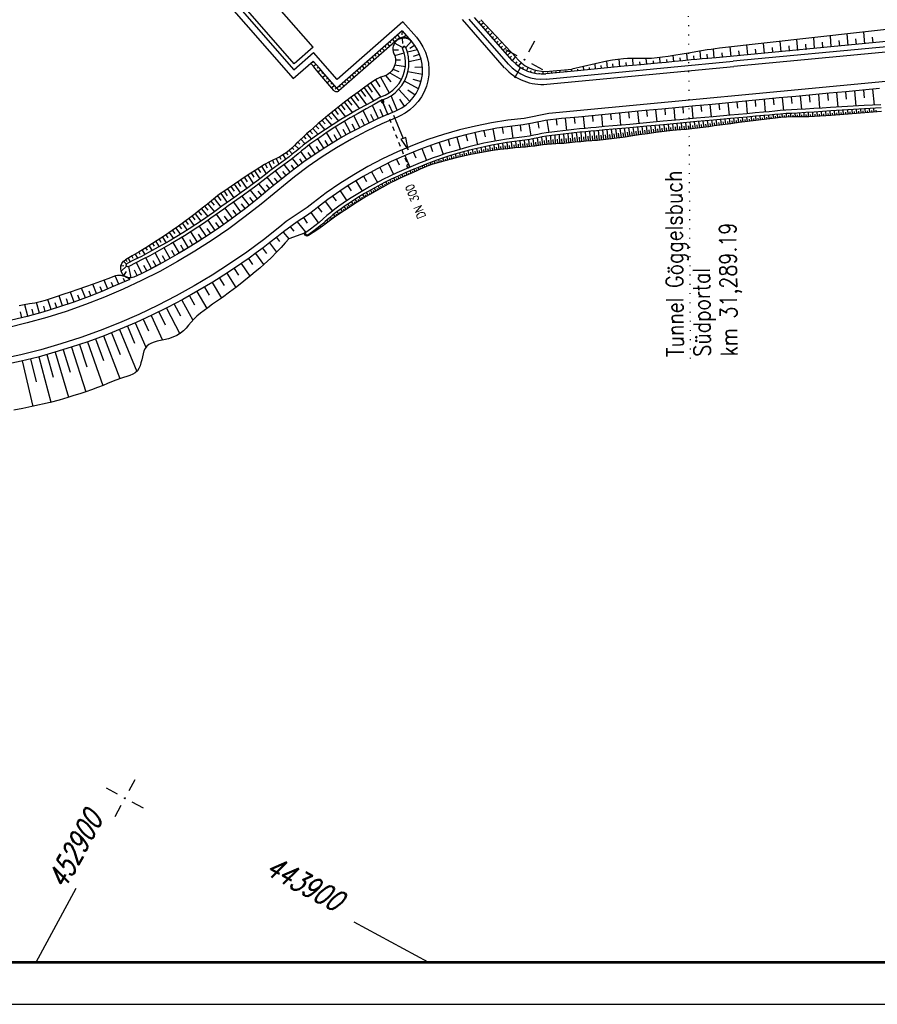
# Model space of a CAD drawing. Extents: x 0 to 1135, y 0 to 420.
# Tile 33 of 80: x 621 to 723, y 0 to 117. Entities that reach past the tile are written whole.
import ezdxf

# ---------------------------------------------------------------- set-up
doc = ezdxf.new("R2010")
doc.units = 0
doc.header["$LTSCALE"] = 2
doc.header["$MEASUREMENT"] = 0
for name, pattern in [('AUSGEZOGEN', [0]), ('PUNKTX2', [0.5, 0, -0.5]), ('STRICHLINIEX2', [0.5, 0.25, -0.25])]:
    doc.linetypes.add(name, pattern=pattern)
doc.layers.get('0').update_dxf_attribs({"color": 8, "linetype": 'AUSGEZOGEN'})
for name, color, linetype in [('Andere_Planungen', 15, 'CONTINUOUS'), ('Beschriftung', 15, 'CONTINUOUS'), ('MULDE', 8, 'AUSGEZOGEN'), ('NETZ', 250, 'AUSGEZOGEN'), ('RAHMEN', 250, 'AUSGEZOGEN'), ('Wege', 15, 'CONTINUOUS')]:
    doc.layers.add(name, color=color, linetype=linetype)
doc.styles.add('ROMANS', font='romans.shx', dxfattribs={"width": 0.8})

# ---------------------------------------------------------------- blocks, each defined once
blk = doc.blocks.new('IKR')
at = {"color": 0}
for p, q in [((0, 1), (0, 2.5)), ((-2.5, 0), (-1, 0)), ((1, 0), (2.5, 0)), ((0, -2.5), (0, -1))]:
    blk.add_line(p, q, dxfattribs=at)
blk.add_circle((0, 0), 0.05, dxfattribs=at)
blk.add_point((0, 0), dxfattribs=at)

msp = doc.modelspace()

# ---------------------------------------------------------------- linework, layer by layer
at = {"layer": 'Andere_Planungen', "linetype": 'Continuous'}
for p, q in [((655.84, 113.98), (646.78, 124.32)), ((653.6, 112.02), (644.54, 122.36)), ((655.84, 113.98), (653.6, 112.02))]:
    msp.add_line(p, q, dxfattribs=at)
at = {"layer": 'Beschriftung', "linetype": 'PUNKTX2'}
msp.add_line((700.3, 155.1), (700.75, 76.29), dxfattribs=at)
at = {"layer": 'MULDE'}
msp.add_lwpolyline([(402.17, 240.74, 0.000005), (413.43, 240.74, 0.000006), (421.55, 240.73, 0), (450.36, 240.73, 0.000007), (451.86, 240.73), (463.17, 240.72, 0.000006), (493.06, 240.72, 0.000025), (500.11, 240.72, 0.000589), (500.47, 240.72, 0.000017), (513.16, 240.75, 0.001441), (540.28, 240.89, -0.004051), (549.92, 240.89, -0.002327), (552.3, 240.86, 0.000509), (563.18, 240.68, 0.000608), (574.06, 240.53, 0.011247), (574.65, 240.53, 0.026637), (574.66, 240.53, 0.000678), (575.14, 240.6, 0.037681), (577.07, 241.03, 0.034266), (579.1, 241.79)], format="xyb", dxfattribs=at)
at = {"layer": 'NETZ'}
for p, q in [((622.88, 5.02), (627.63, 13.82)), ((669.53, 5.02), (660.74, 9.78))]:
    msp.add_line(p, q, dxfattribs=at)
at = {"layer": 'RAHMEN'}
msp.add_line((0, 0), (950, 0), dxfattribs=at)
at = {"layer": 'RAHMEN', "const_width": 0.35}
msp.add_lwpolyline([(25, 5), (1130, 5), (1130, 415), (25, 415), (25, 5)], dxfattribs=at)
at = {"layer": 'Wege', "linetype": 'Continuous'}
for p, q in [((642.76, 122.51), (653.48, 110.25)), ((643.82, 122.44), (653.55, 111.31)), ((825.4, 123.03), (705.93, 111.7)), ((825.73, 119.55), (683.92, 106.09)), ((678.63, 111.55), (673.61, 117.27)), ((679.1, 111.96), (674.41, 117.31)), ((679.57, 112.38), (675.04, 117.53)), ((675.56, 116.94), (675.71, 117.08)), ((679.96, 112.82), (675.79, 117.26)), ((675.82, 116.64), (676.11, 116.91)), ((676.09, 116.34), (676.25, 116.49)), ((676.35, 116.04), (676.66, 116.33)), ((666.46, 115.94), (658.66, 109.11)), ((665.58, 115.17), (665.71, 115.02)), ((665.88, 115.43), (666.18, 115.09)), ((666.46, 115.94), (666.42, 115.46)), ((666.46, 115.94), (667.53, 114.72)), ((666.54, 114.44), (666.47, 115.06)), ((666.9, 115.44), (666.66, 115.17)), ((676.62, 115.74), (676.8, 115.91)), ((676.88, 115.43), (677.21, 115.74)), ((677.14, 115.13), (677.3, 115.28)), ((677.41, 114.83), (677.76, 115.16)), ((715.55, 113.85), (715.44, 115.13)), ((717.54, 114.04), (717.43, 115.35)), ((719.54, 114.21), (719.42, 115.57)), ((720.53, 114.3), (720.47, 114.99)), ((721.53, 114.39), (721.41, 115.79)), ((722.52, 114.51), (722.46, 115.2)), ((665.88, 114.9), (658.92, 108.81)), ((664.07, 113.85), (664.34, 113.55)), ((664.37, 114.12), (664.51, 113.97)), ((664.68, 114.38), (664.94, 114.08)), ((664.98, 114.64), (665.11, 114.49)), ((665.28, 114.91), (665.54, 114.61)), ((666.5, 113.95), (665.51, 114.45)), ((666.86, 113.97), (667.54, 114.71)), ((667.37, 113.88), (667.92, 114.23)), ((677.67, 114.53), (677.86, 114.71)), ((677.93, 114.23), (678.3, 114.58)), ((678.2, 113.93), (678.4, 114.12)), ((678.46, 113.63), (678.85, 114)), ((703.73, 113.81), (703.24, 113.73)), ((703.61, 112.71), (703.51, 113.77)), ((704.23, 113.89), (703.73, 113.81)), ((724.5, 114.7), (703.83, 112.73)), ((705.6, 112.9), (705.5, 114.03)), ((724.56, 114.09), (705.87, 112.32)), ((707.59, 113.07), (707.49, 114.25)), ((708.59, 113.16), (708.53, 113.76)), ((709.58, 113.25), (709.48, 114.47)), ((710.58, 113.34), (710.52, 113.96)), ((711.58, 113.43), (711.46, 114.69)), ((712.57, 113.51), (712.51, 114.16)), ((713.57, 113.6), (713.45, 114.91)), ((714.56, 113.69), (714.51, 114.35)), ((716.55, 113.94), (716.49, 114.59)), ((718.54, 114.12), (718.48, 114.79)), ((653.55, 111.31), (655.89, 113.36)), ((662.87, 112.8), (663.13, 112.5)), ((663.17, 113.06), (663.3, 112.91)), ((663.47, 113.33), (663.74, 113.03)), ((663.77, 113.59), (663.9, 113.44)), ((665.31, 113.69), (666.01, 113.69)), ((665.55, 112.99), (666.67, 113.3)), ((668.26, 113.68), (667.06, 113.41)), ((667.79, 112.92), (668.5, 113.15)), ((678.73, 113.33), (678.93, 113.52)), ((678.99, 113.03), (679.4, 113.41)), ((679.25, 112.73), (679.47, 112.93)), ((679.57, 112.38), (679.95, 112.83)), ((692.79, 112.61), (692.13, 112.54)), ((693.29, 112.63), (692.79, 112.61)), ((693.8, 112.64), (693.29, 112.63)), ((694.3, 112.64), (693.8, 112.64)), ((693.96, 111.81), (693.89, 112.64)), ((694.8, 112.63), (694.3, 112.64)), ((695.47, 112.64), (694.8, 112.63)), ((696.14, 112.66), (695.47, 112.64)), ((695.57, 111.97), (695.51, 112.64)), ((696.8, 112.71), (696.14, 112.66)), ((697.46, 112.79), (696.8, 112.71)), ((697.18, 112.12), (697.12, 112.75)), ((698.12, 112.89), (697.46, 112.79)), ((698.78, 113), (698.12, 112.89)), ((698.78, 112.27), (698.72, 112.99)), ((699.77, 113.16), (698.78, 113)), ((699.59, 112.35), (699.55, 112.73)), ((700.76, 113.33), (699.77, 113.16)), ((700.4, 112.42), (700.32, 113.25)), ((701.42, 113.44), (700.76, 113.33)), ((701.2, 112.5), (701.16, 112.95)), ((702.08, 113.56), (701.42, 113.44)), ((702.17, 112.6), (701.51, 112.53)), ((702, 112.58), (701.91, 113.53)), ((702.74, 113.66), (702.08, 113.56)), ((702.83, 112.66), (702.17, 112.6)), ((703.24, 113.73), (702.74, 113.66)), ((702.8, 112.65), (702.76, 113.16)), ((703.33, 112.69), (702.83, 112.66)), ((703.83, 112.73), (703.33, 112.69)), ((704.6, 112.8), (704.56, 113.33)), ((706.59, 112.99), (706.54, 113.56)), ((653.48, 110.25), (655.84, 112.32)), ((655.9, 112.26), (655.75, 112.13)), ((656.18, 111.94), (655.88, 111.68)), ((656.46, 111.62), (656.31, 111.49)), ((661.37, 111.48), (661.5, 111.33)), ((661.67, 111.74), (661.93, 111.44)), ((661.97, 112.01), (662.1, 111.86)), ((662.27, 112.27), (662.53, 111.97)), ((662.57, 112.54), (662.7, 112.38)), ((665.57, 111.87), (666.82, 111.68)), ((665.63, 112.49), (666.26, 112.5)), ((668.7, 112.56), (667.24, 112.24)), ((667.95, 111.61), (668.84, 111.64)), ((679.95, 112), (680.13, 112.24)), ((680.29, 111.73), (680.6, 112.14)), ((680.79, 111.41), (680.9, 111.62)), ((681.23, 111.19), (681.43, 111.58)), ((683.6, 110.2), (705.87, 112.32)), ((683.66, 109.58), (705.93, 111.7)), ((690.81, 112.34), (686.63, 111.36)), ((688.06, 111.25), (688.02, 111.69)), ((688.76, 111.32), (688.74, 111.59)), ((690.89, 111.52), (688.9, 111.33)), ((689.47, 111.39), (689.41, 112.01)), ((690.17, 111.46), (690.14, 111.82)), ((690.88, 111.52), (690.8, 112.34)), ((691.47, 112.45), (690.81, 112.34)), ((692.88, 111.71), (690.89, 111.52)), ((692.13, 112.54), (691.47, 112.45)), ((691.55, 111.59), (691.51, 112.02)), ((692.35, 111.66), (692.28, 112.56)), ((694.87, 111.9), (692.88, 111.71)), ((693.16, 111.74), (693.12, 112.18)), ((694.77, 111.89), (694.73, 112.26)), ((696.86, 112.09), (694.87, 111.9)), ((696.37, 112.04), (696.35, 112.36)), ((697.86, 112.18), (696.86, 112.09)), ((698.85, 112.28), (697.86, 112.18)), ((697.98, 112.2), (697.95, 112.53)), ((699.85, 112.37), (698.85, 112.28)), ((700.84, 112.47), (699.85, 112.37)), ((701.51, 112.53), (700.84, 112.47)), ((656.74, 111.3), (656.43, 111.03)), ((657.02, 110.98), (656.86, 110.84)), ((657.3, 110.66), (656.98, 110.39)), ((657.58, 110.34), (657.42, 110.2)), ((660.16, 110.43), (660.29, 110.28)), ((660.46, 110.69), (660.73, 110.39)), ((660.76, 110.95), (660.9, 110.8)), ((661.06, 111.22), (661.33, 110.92)), ((663.87, 110.43), (664.9, 108.55)), ((664.46, 110.62), (665.08, 109.85)), ((664.97, 110.92), (666.35, 110.13)), ((665.34, 111.37), (666.06, 111.11)), ((668.85, 110.75), (667.12, 111.06)), ((681.74, 111.01), (681.79, 111.21)), ((682.25, 110.88), (682.3, 111.25)), ((682.77, 110.82), (682.78, 110.95)), ((683.25, 110.81), (683.22, 111.09)), ((683.54, 111.1), (686.63, 111.36)), ((686.91, 111.14), (683.54, 110.83)), ((683.78, 110.85), (683.77, 110.99)), ((684.25, 110.89), (684.22, 111.15)), ((684.76, 110.94), (684.74, 111.07)), ((685.24, 110.99), (685.22, 111.24)), ((685.95, 111.05), (685.93, 111.18)), ((686.65, 111.12), (686.63, 111.36)), ((688.9, 111.33), (686.91, 111.14)), ((687.36, 111.19), (687.34, 111.36)), ((657.86, 110.02), (657.53, 109.74)), ((658.1, 109.74), (657.94, 109.6)), ((658.38, 109.42), (658.06, 109.14)), ((658.63, 109.14), (658.47, 109)), ((658.66, 109.11), (658.92, 108.81)), ((658.96, 109.37), (659.09, 109.22)), ((659.26, 109.64), (659.52, 109.34)), ((659.56, 109.9), (659.69, 109.75)), ((659.86, 110.16), (660.12, 109.86)), ((661.91, 109.16), (663.03, 107.59)), ((662.3, 109.44), (662.88, 108.63)), ((662.7, 109.72), (663.87, 108.06)), ((663.25, 110.1), (663.78, 109.27)), ((668.38, 109.01), (666.71, 109.95)), ((667.73, 110.19), (668.69, 109.9)), ((660.33, 108.01), (661.35, 106.66)), ((660.72, 108.3), (661.25, 107.6)), ((661.12, 108.59), (662.19, 107.12)), ((661.51, 108.88), (662.06, 108.12)), ((665.86, 106.47), (665.12, 108.21)), ((667.35, 107.52), (666.02, 108.98)), ((667.11, 108.9), (667.98, 108.32)), ((711.69, 107.97), (711.83, 106.46)), ((712.77, 108.08), (712.84, 107.3)), ((713.85, 108.18), (714, 106.58)), ((714.92, 108.28), (715, 107.46)), ((716, 108.38), (716.15, 106.71)), ((717.08, 108.48), (717.16, 107.63)), ((718.15, 108.59), (718.31, 106.84)), ((719.23, 108.69), (719.31, 107.8)), ((720.3, 108.79), (720.47, 106.97)), ((721.38, 108.89), (721.47, 107.96)), ((722.46, 108.99), (722.63, 107.1)), ((658.79, 106.83), (659.68, 105.69)), ((659.17, 107.13), (659.63, 106.53)), ((659.56, 107.42), (660.51, 106.18)), ((659.95, 107.72), (660.44, 107.07)), ((663.62, 105.49), (662.9, 107.06)), ((664.75, 106), (664.01, 107.67)), ((664.86, 107.15), (665.3, 106.23)), ((666.11, 107.8), (666.69, 106.98)), ((698.78, 106.75), (698.91, 105.29)), ((699.85, 106.85), (699.92, 106.12)), ((700.93, 106.95), (701.07, 105.48)), ((702.01, 107.05), (702.07, 106.32)), ((703.08, 107.16), (703.22, 105.68)), ((704.16, 107.26), (704.23, 106.52)), ((705.23, 107.36), (705.37, 105.88)), ((706.31, 107.46), (706.38, 106.72)), ((707.39, 107.56), (707.53, 106.07)), ((708.46, 107.67), (708.53, 106.92)), ((709.54, 107.77), (709.68, 106.27)), ((710.62, 107.87), (710.69, 107.12)), ((657.27, 105.59), (658.05, 104.68)), ((657.65, 105.91), (658.05, 105.42)), ((658.03, 106.22), (658.86, 105.19)), ((658.41, 106.53), (658.84, 105.99)), ((661.4, 104.42), (660.68, 105.82)), ((662.5, 104.97), (661.79, 106.44)), ((663.06, 105.24), (662.7, 105.99)), ((664.18, 105.75), (663.82, 106.56)), ((683.92, 106.09), (680.96, 105.51)), ((686.94, 105.62), (687, 104.91)), ((688.01, 105.73), (688.14, 104.31)), ((689.09, 105.83), (689.16, 105.12)), ((690.17, 105.93), (690.3, 104.5)), ((691.24, 106.03), (691.31, 105.32)), ((692.32, 106.13), (692.45, 104.7)), ((693.39, 106.24), (693.46, 105.52)), ((694.47, 106.34), (694.61, 104.9)), ((695.55, 106.44), (695.61, 105.72)), ((696.62, 106.54), (696.76, 105.09)), ((697.7, 106.64), (697.77, 105.92)), ((706.53, 105.01), (706.46, 105.57)), ((707.05, 105.07), (706.98, 105.62)), ((707.57, 105.13), (707.5, 105.67)), ((708.09, 105.19), (708.02, 105.71)), ((708.61, 105.26), (708.54, 105.76)), ((709.12, 105.32), (709.06, 105.81)), ((709.38, 105.35), (709.35, 105.59)), ((709.64, 105.39), (709.58, 105.86)), ((709.9, 105.42), (709.87, 105.65)), ((710.16, 105.46), (710.1, 105.91)), ((710.42, 105.49), (710.39, 105.71)), ((710.68, 105.52), (710.62, 105.96)), ((710.94, 105.56), (710.91, 105.77)), ((711.19, 105.58), (711.15, 106)), ((711.45, 105.61), (711.43, 105.82)), ((711.71, 105.63), (711.68, 106.04)), ((711.96, 105.65), (711.95, 105.85)), ((712.22, 105.66), (712.2, 106.08)), ((712.48, 105.67), (712.47, 105.88)), ((712.74, 105.68), (712.73, 106.11)), ((713, 105.68), (712.99, 105.9)), ((713.26, 105.69), (713.25, 106.14)), ((713.52, 105.69), (713.52, 105.92)), ((713.78, 105.69), (713.78, 106.17)), ((714.04, 105.69), (714.04, 105.94)), ((714.3, 105.7), (714.3, 106.2)), ((714.57, 105.7), (714.56, 105.96)), ((714.83, 105.71), (714.81, 106.23)), ((715.09, 105.71), (715.08, 105.98)), ((715.35, 105.72), (715.33, 106.26)), ((715.62, 105.73), (715.6, 106)), ((715.88, 105.74), (715.85, 106.29)), ((716.14, 105.76), (716.13, 106.03)), ((716.41, 105.78), (716.37, 106.32)), ((716.67, 105.8), (716.65, 106.07)), ((716.93, 105.82), (716.89, 106.35)), ((717.19, 105.84), (717.17, 106.1)), ((717.45, 105.86), (717.41, 106.38)), ((717.71, 105.88), (717.69, 106.14)), ((717.97, 105.9), (717.93, 106.41)), ((718.23, 105.92), (718.21, 106.17)), ((718.49, 105.94), (718.45, 106.45)), ((718.75, 105.96), (718.73, 106.21)), ((719.01, 105.98), (718.97, 106.48)), ((719.27, 106), (719.25, 106.25)), ((719.53, 106.02), (719.49, 106.51)), ((719.79, 106.04), (719.77, 106.28)), ((720.05, 106.06), (720.02, 106.54)), ((720.31, 106.08), (720.29, 106.32)), ((720.57, 106.1), (720.54, 106.57)), ((720.83, 106.12), (720.81, 106.35)), ((721.09, 106.14), (721.06, 106.6)), ((721.35, 106.16), (721.34, 106.39)), ((721.61, 106.18), (721.58, 106.63)), ((721.87, 106.2), (721.86, 106.42)), ((722.13, 106.22), (722.1, 106.66)), ((722.39, 106.24), (722.38, 106.46)), ((722.66, 106.26), (722.62, 106.69)), ((722.92, 106.28), (722.9, 106.49)), ((656.18, 104.64), (656.51, 104.26)), ((656.54, 104.96), (657.24, 104.15)), ((656.91, 105.27), (657.28, 104.85)), ((659.23, 103.23), (658.51, 104.5)), ((660.31, 103.84), (659.59, 105.17)), ((660.86, 104.13), (660.49, 104.81)), ((661.95, 104.7), (661.59, 105.41)), ((675.16, 104.6), (673.26, 104.14)), ((677.08, 104.98), (675.16, 104.6)), ((679.02, 105.28), (677.08, 104.98)), ((678.33, 104.43), (678.45, 103.71)), ((680.96, 105.51), (679.02, 105.28)), ((679.42, 104.58), (679.61, 103.14)), ((680.49, 104.71), (680.59, 103.99)), ((681.54, 104.86), (681.78, 103.44)), ((682.59, 105.07), (682.72, 104.36)), ((683.67, 105.27), (683.89, 103.84)), ((684.76, 105.41), (684.85, 104.69)), ((685.86, 105.52), (686, 104.08)), ((693.59, 103.38), (693.44, 104.39)), ((694.11, 103.46), (693.96, 104.44)), ((694.62, 103.54), (694.49, 104.48)), ((695.14, 103.61), (695.01, 104.53)), ((695.65, 103.68), (695.53, 104.58)), ((696.17, 103.75), (696.05, 104.63)), ((696.68, 103.82), (696.57, 104.67)), ((697.2, 103.89), (697.1, 104.72)), ((697.71, 103.95), (697.62, 104.77)), ((697.97, 103.98), (697.93, 104.38)), ((698.23, 104), (698.14, 104.82)), ((698.49, 104.03), (698.45, 104.44)), ((698.75, 104.06), (698.67, 104.86)), ((699.01, 104.08), (698.97, 104.49)), ((699.26, 104.11), (699.19, 104.91)), ((699.52, 104.13), (699.49, 104.53)), ((699.78, 104.16), (699.71, 104.96)), ((700.04, 104.18), (700.01, 104.58)), ((700.3, 104.2), (700.23, 105.01)), ((700.57, 104.23), (700.53, 104.63)), ((700.83, 104.25), (700.75, 105.05)), ((701.09, 104.28), (701.05, 104.68)), ((701.35, 104.31), (701.26, 105.1)), ((701.61, 104.34), (701.57, 104.73)), ((701.87, 104.37), (701.78, 105.15)), ((702.13, 104.4), (702.09, 104.79)), ((702.4, 104.44), (702.3, 105.19)), ((702.66, 104.47), (702.6, 104.84)), ((702.92, 104.51), (702.81, 105.24)), ((703.18, 104.54), (703.12, 104.9)), ((703.43, 104.58), (703.33, 105.29)), ((703.69, 104.62), (703.64, 104.97)), ((703.95, 104.66), (703.85, 105.34)), ((704.21, 104.69), (704.16, 105.03)), ((704.47, 104.73), (704.37, 105.38)), ((704.73, 104.77), (704.68, 105.09)), ((704.98, 104.8), (704.9, 105.43)), ((705.24, 104.84), (705.2, 105.15)), ((705.5, 104.87), (705.42, 105.48)), ((705.76, 104.91), (705.72, 105.2)), ((706.02, 104.94), (705.94, 105.53)), ((706.27, 104.97), (706.24, 105.26)), ((706.79, 105.04), (706.76, 105.32)), ((707.31, 105.1), (707.28, 105.37)), ((707.83, 105.16), (707.8, 105.43)), ((708.35, 105.22), (708.32, 105.48)), ((708.87, 105.29), (708.83, 105.54)), ((654.72, 103.36), (654.99, 103.07)), ((655.09, 103.69), (655.65, 103.05)), ((655.45, 104.01), (655.75, 103.67)), ((655.82, 104.32), (656.44, 103.6)), ((658.18, 102.61), (657.45, 103.81)), ((658.7, 102.92), (658.34, 103.54)), ((659.77, 103.54), (659.41, 104.19)), ((671.37, 103.6), (669.51, 102.98)), ((673.26, 104.14), (671.37, 103.6)), ((672.97, 103.28), (673.36, 101.84)), ((674.03, 103.56), (674.21, 102.84)), ((675.1, 103.81), (675.43, 102.37)), ((676.17, 104.04), (676.32, 103.32)), ((677.25, 104.25), (677.51, 102.81)), ((683.19, 102.34), (683.07, 103.29)), ((683.69, 102.4), (683.59, 103.38)), ((684.2, 102.44), (684.13, 103.47)), ((684.71, 102.47), (684.65, 103.53)), ((685.23, 102.5), (685.17, 103.59)), ((685.77, 102.54), (685.68, 103.65)), ((686.29, 102.58), (686.19, 103.7)), ((686.82, 102.64), (686.7, 103.76)), ((687.08, 102.67), (687.02, 103.23)), ((687.34, 102.69), (687.22, 103.82)), ((687.6, 102.72), (687.54, 103.28)), ((687.85, 102.74), (687.75, 103.87)), ((688.11, 102.76), (688.06, 103.33)), ((688.37, 102.79), (688.27, 103.92)), ((688.62, 102.81), (688.58, 103.38)), ((688.88, 102.83), (688.8, 103.97)), ((689.14, 102.85), (689.1, 103.42)), ((689.41, 102.87), (689.32, 104.02)), ((689.67, 102.89), (689.62, 103.46)), ((689.93, 102.91), (689.83, 104.06)), ((690.2, 102.93), (690.14, 103.51)), ((690.46, 102.96), (690.34, 104.11)), ((690.72, 102.98), (690.66, 103.56)), ((690.98, 103.01), (690.86, 104.15)), ((691.25, 103.04), (691.18, 103.61)), ((691.51, 103.08), (691.37, 104.2)), ((691.78, 103.11), (691.7, 103.67)), ((692.04, 103.15), (691.88, 104.25)), ((692.3, 103.19), (692.22, 103.73)), ((692.56, 103.22), (692.4, 104.29)), ((692.82, 103.26), (692.74, 103.79)), ((693.08, 103.3), (692.92, 104.34)), ((693.34, 103.34), (693.26, 103.85)), ((693.85, 103.42), (693.77, 103.92)), ((694.36, 103.5), (694.29, 103.98)), ((694.88, 103.57), (694.81, 104.04)), ((695.4, 103.64), (695.33, 104.1)), ((695.91, 103.72), (695.85, 104.16)), ((696.43, 103.79), (696.37, 104.22)), ((696.94, 103.85), (696.89, 104.28)), ((697.46, 103.92), (697.41, 104.33)), ((653.68, 102.34), (654.13, 101.88)), ((654.01, 102.68), (654.26, 102.44)), ((654.36, 103.03), (654.88, 102.49)), ((656.1, 101.27), (655.37, 102.35)), ((656.61, 101.61), (656.25, 102.17)), ((657.13, 101.95), (656.4, 103.09)), ((657.65, 102.28), (657.29, 102.87)), ((667.68, 102.29), (665.88, 101.53)), ((669.51, 102.98), (667.68, 102.29)), ((669.82, 102.3), (670.07, 101.58)), ((670.86, 102.65), (671.33, 101.22)), ((671.91, 102.98), (672.13, 102.26)), ((675.95, 101.46), (675.84, 102.06)), ((676.46, 101.54), (676.35, 102.17)), ((676.97, 101.63), (676.87, 102.27)), ((677.48, 101.7), (677.39, 102.37)), ((677.74, 101.74), (677.69, 102.08)), ((678, 101.77), (677.9, 102.47)), ((678.25, 101.81), (678.21, 102.16)), ((678.51, 101.84), (678.42, 102.56)), ((678.77, 101.87), (678.72, 102.24)), ((679.02, 101.9), (678.94, 102.64)), ((679.28, 101.93), (679.24, 102.3)), ((679.54, 101.95), (679.46, 102.72)), ((679.8, 101.98), (679.76, 102.37)), ((680.06, 102), (679.99, 102.79)), ((680.31, 102.02), (680.28, 102.42)), ((680.57, 102.04), (680.51, 102.85)), ((680.83, 102.07), (680.8, 102.48)), ((681.1, 102.09), (681.02, 102.92)), ((681.36, 102.11), (681.32, 102.53)), ((681.62, 102.14), (681.53, 102.99)), ((681.89, 102.17), (681.84, 102.6)), ((682.15, 102.2), (682.04, 103.08)), ((682.41, 102.24), (682.35, 102.69)), ((682.67, 102.27), (682.55, 103.18)), ((682.93, 102.31), (682.87, 102.77)), ((683.44, 102.37), (683.38, 102.86)), ((683.94, 102.42), (683.9, 102.93)), ((684.45, 102.46), (684.42, 102.98)), ((684.97, 102.49), (684.94, 103.03)), ((685.5, 102.52), (685.46, 103.07)), ((686.03, 102.56), (685.98, 103.12)), ((686.56, 102.61), (686.5, 103.17)), ((651.84, 100.94), (652.01, 100.64)), ((652.25, 101.16), (652.58, 100.63)), ((652.63, 101.41), (652.81, 101.17)), ((652.99, 101.7), (653.37, 101.24)), ((653.34, 102.01), (653.55, 101.79)), ((655.09, 100.57), (654.38, 101.56)), ((655.59, 100.92), (655.23, 101.45)), ((665.88, 101.53), (664.11, 100.69)), ((666.75, 101.09), (667.37, 99.69)), ((667.77, 101.52), (668.06, 100.81)), ((668.79, 101.92), (669.33, 100.5)), ((671.89, 100.55), (671.79, 100.94)), ((672.4, 100.68), (672.29, 101.1)), ((672.65, 100.75), (672.59, 100.96)), ((672.9, 100.81), (672.79, 101.26)), ((673.15, 100.87), (673.1, 101.1)), ((673.4, 100.93), (673.29, 101.4)), ((673.66, 100.99), (673.6, 101.23)), ((673.91, 101.05), (673.8, 101.55)), ((674.16, 101.1), (674.11, 101.36)), ((674.42, 101.16), (674.31, 101.68)), ((674.67, 101.21), (674.62, 101.48)), ((674.93, 101.26), (674.82, 101.81)), ((675.18, 101.31), (675.13, 101.59)), ((675.44, 101.36), (675.33, 101.94)), ((675.69, 101.41), (675.64, 101.7)), ((676.2, 101.5), (676.15, 101.81)), ((676.71, 101.59), (676.66, 101.9)), ((677.23, 101.67), (677.18, 102)), ((649.69, 99.8), (650.24, 98.89)), ((650.12, 100.06), (650.36, 99.62)), ((650.55, 100.3), (650.98, 99.47)), ((650.99, 100.52), (651.18, 100.14)), ((651.42, 100.73), (651.76, 100.05)), ((653.1, 99.09), (652.39, 100)), ((653.59, 99.47), (653.25, 99.92)), ((654.09, 99.84), (653.4, 100.75)), ((654.58, 100.21), (654.24, 100.68)), ((662.37, 99.78), (660.68, 98.8)), ((664.11, 100.69), (662.37, 99.78)), ((663.78, 99.68), (664.12, 99.03)), ((664.76, 100.17), (665.42, 98.83)), ((665.75, 100.65), (666.07, 99.96)), ((668.93, 99.61), (668.82, 99.86)), ((669.17, 99.71), (669.12, 99.84)), ((669.41, 99.81), (669.31, 100.06)), ((669.65, 99.9), (669.6, 100.03)), ((669.89, 99.98), (669.8, 100.25)), ((670.14, 100.06), (670.09, 100.2)), ((670.39, 100.13), (670.3, 100.43)), ((670.64, 100.2), (670.59, 100.36)), ((670.89, 100.27), (670.79, 100.61)), ((671.14, 100.34), (671.09, 100.52)), ((671.39, 100.41), (671.29, 100.78)), ((671.64, 100.48), (671.59, 100.67)), ((672.14, 100.62), (672.09, 100.82)), ((648.05, 98.74), (648.73, 97.72)), ((648.46, 99.01), (648.78, 98.51)), ((648.86, 99.27), (649.49, 98.3)), ((649.27, 99.54), (649.57, 99.07)), ((652.13, 98.31), (651.37, 99.26)), ((652.62, 98.7), (652.25, 99.17)), ((660.68, 98.8), (659.02, 97.75)), ((661.85, 98.62), (662.21, 98)), ((662.81, 99.16), (663.51, 97.89)), ((666.07, 98.33), (665.94, 98.63)), ((666.31, 98.44), (666.24, 98.59)), ((666.55, 98.55), (666.42, 98.84)), ((666.78, 98.65), (666.72, 98.8)), ((667.02, 98.75), (666.9, 99.05)), ((667.27, 98.85), (667.2, 99)), ((667.51, 98.96), (667.38, 99.26)), ((667.75, 99.06), (667.68, 99.21)), ((667.98, 99.17), (667.85, 99.46)), ((668.22, 99.28), (668.16, 99.42)), ((668.46, 99.39), (668.33, 99.66)), ((668.69, 99.5), (668.64, 99.63)), ((646.05, 97.4), (646.42, 96.85)), ((646.44, 97.67), (647.18, 96.59)), ((646.85, 97.94), (647.21, 97.4)), ((647.25, 98.21), (647.95, 97.15)), ((647.65, 98.47), (648, 97.96)), ((650.2, 96.73), (649.39, 97.72)), ((650.68, 97.13), (650.29, 97.61)), ((651.17, 97.53), (650.38, 98.49)), ((651.65, 97.92), (651.26, 98.4)), ((659.02, 97.75), (657.41, 96.64)), ((659.98, 97.48), (660.36, 96.88)), ((660.91, 98.06), (661.66, 96.84)), ((663.77, 97.13), (663.58, 97.47)), ((664, 97.25), (663.91, 97.42)), ((664.23, 97.38), (664.04, 97.72)), ((664.46, 97.5), (664.37, 97.67)), ((664.69, 97.63), (664.51, 97.95)), ((664.91, 97.75), (664.83, 97.91)), ((665.14, 97.87), (664.98, 98.18)), ((665.37, 97.99), (665.3, 98.15)), ((665.61, 98.11), (665.46, 98.41)), ((665.84, 98.22), (665.77, 98.37)), ((644.44, 96.27), (644.84, 95.74)), ((644.84, 96.57), (645.62, 95.48)), ((645.24, 96.85), (645.62, 96.3)), ((645.65, 97.12), (646.39, 96.03)), ((648.25, 95.15), (647.38, 96.24)), ((649.23, 95.94), (648.39, 96.97)), ((649.72, 96.33), (649.3, 96.84)), ((657.41, 96.64), (655.85, 95.46)), ((658.16, 96.25), (658.57, 95.68)), ((659.06, 96.88), (659.85, 95.71)), ((661.54, 95.8), (661.31, 96.16)), ((661.98, 96.07), (661.76, 96.43)), ((662.2, 96.21), (662.09, 96.39)), ((662.42, 96.34), (662.21, 96.7)), ((662.65, 96.47), (662.54, 96.65)), ((662.87, 96.61), (662.66, 96.96)), ((663.1, 96.74), (662.99, 96.91)), ((663.32, 96.87), (663.12, 97.22)), ((663.55, 97), (663.45, 97.17)), ((642.92, 95.04), (643.31, 94.57)), ((643.29, 95.34), (644.08, 94.39)), ((643.66, 95.66), (644.07, 95.16)), ((644.04, 95.97), (644.86, 94.94)), ((647.25, 94.37), (646.38, 95.53)), ((647.75, 94.76), (647.31, 95.32)), ((648.74, 95.54), (648.31, 96.07)), ((655.85, 95.46), (655.14, 94.89)), ((657.27, 95.61), (658.13, 94.46)), ((659.78, 94.68), (659.55, 95.02)), ((660, 94.82), (659.88, 95)), ((660.21, 94.96), (659.99, 95.32)), ((660.43, 95.1), (660.32, 95.28)), ((660.65, 95.24), (660.42, 95.61)), ((660.87, 95.38), (660.76, 95.57)), ((661.09, 95.52), (660.86, 95.89)), ((661.31, 95.66), (661.2, 95.84)), ((661.76, 95.94), (661.65, 96.12)), ((641.43, 93.86), (641.75, 93.43)), ((641.81, 94.15), (642.48, 93.27)), ((642.18, 94.44), (642.53, 93.99)), ((642.56, 94.74), (643.29, 93.82)), ((645.22, 92.88), (644.35, 94.09)), ((645.73, 93.25), (645.29, 93.85)), ((646.24, 93.62), (645.36, 94.81)), ((646.75, 93.99), (646.31, 94.58)), ((655.14, 94.89), (652.63, 93.23)), ((655.58, 94.29), (656.47, 93.05)), ((656.42, 94.94), (656.86, 94.35)), ((658.49, 93.8), (658.29, 94.08)), ((658.7, 93.95), (658.6, 94.1)), ((658.92, 94.1), (658.7, 94.41)), ((659.13, 94.24), (659.02, 94.4)), ((659.35, 94.39), (659.12, 94.72)), ((659.56, 94.53), (659.45, 94.7)), ((639.88, 92.73), (640.16, 92.34)), ((640.27, 93.01), (640.85, 92.21)), ((640.66, 93.29), (640.96, 92.88)), ((641.04, 93.57), (641.67, 92.73)), ((643.13, 91.45), (642.32, 92.68)), ((644.18, 92.15), (643.34, 93.37)), ((644.7, 92.51), (644.27, 93.12)), ((652.63, 93.23), (651.86, 92.6)), ((653.93, 93.2), (654.97, 91.93)), ((654.71, 93.69), (655.15, 93.03)), ((656.8, 92.57), (656.7, 92.72)), ((657.02, 92.72), (656.96, 92.8)), ((657.23, 92.87), (657.1, 93.06)), ((657.44, 93.03), (657.37, 93.13)), ((657.65, 93.18), (657.49, 93.4)), ((657.86, 93.34), (657.78, 93.45)), ((658.07, 93.49), (657.89, 93.74)), ((658.28, 93.65), (658.18, 93.78)), ((638.31, 91.63), (638.54, 91.29)), ((638.71, 91.9), (639.2, 91.19)), ((639.1, 92.17), (639.36, 91.81)), ((639.49, 92.45), (640.03, 91.69)), ((642.07, 90.77), (641.28, 92.01)), ((642.6, 91.11), (642.2, 91.72)), ((643.65, 91.8), (643.24, 92.41)), ((651.86, 92.6), (649.92, 91.06)), ((652.28, 91.97), (652.93, 91.15)), ((652.97, 91.21), (654.84, 91.87)), ((653.12, 92.6), (653.54, 92.09)), ((654.84, 91.87), (654.94, 91.84)), ((654.89, 91.6), (654.94, 91.64)), ((655.09, 91.5), (655.09, 91.6)), ((655.28, 91.55), (655.26, 91.59)), ((655.5, 91.69), (655.45, 91.78)), ((655.72, 91.83), (655.69, 91.88)), ((655.94, 91.98), (655.87, 92.09)), ((656.16, 92.12), (656.12, 92.18)), ((656.37, 92.27), (656.28, 92.4)), ((656.59, 92.42), (656.54, 92.49)), ((636.3, 90.33), (636.66, 89.75)), ((636.71, 90.59), (636.9, 90.29)), ((637.11, 90.85), (637.51, 90.22)), ((637.51, 91.11), (637.72, 90.78)), ((637.91, 91.37), (638.36, 90.7)), ((639.91, 89.45), (639.17, 90.71)), ((640.45, 89.77), (640.08, 90.4)), ((641, 90.1), (640.23, 91.35)), ((641.53, 90.43), (641.14, 91.05)), ((649.92, 91.06), (647.93, 89.59)), ((650.64, 90.67), (651.48, 89.57)), ((651.46, 91.32), (651.84, 90.84)), ((634.66, 89.34), (634.94, 88.85)), ((635.07, 89.59), (635.22, 89.33)), ((635.48, 89.83), (635.8, 89.3)), ((635.89, 90.08), (636.06, 89.8)), ((637.71, 88.21), (637.02, 89.49)), ((638.26, 88.52), (637.91, 89.15)), ((638.81, 88.82), (638.1, 90.09)), ((639.36, 89.13), (639, 89.77)), ((647.93, 89.59), (645.89, 88.18)), ((648.97, 89.42), (649.94, 88.09)), ((649.81, 90.04), (650.27, 89.43)), ((632.96, 87.94), (633.3, 87.98)), ((633.6, 88.16), (633.25, 88.49)), ((633.49, 88.68), (633.68, 88.47)), ((633.82, 88.87), (634.07, 88.42)), ((634.24, 89.1), (634.37, 88.87)), ((635.46, 87.05), (634.82, 88.35)), ((636.03, 87.34), (635.7, 87.98)), ((636.59, 87.62), (635.92, 88.91)), ((637.15, 87.92), (636.81, 88.56)), ((645.89, 88.18), (643.81, 86.84)), ((647.28, 88.22), (648.32, 86.7)), ((648.13, 88.81), (648.63, 88.1)), ((632.98, 87.32), (633.63, 87.91)), ((633.32, 86.8), (633.6, 87.28)), ((634.19, 86.52), (633.88, 87.88)), ((634.89, 86.78), (634.58, 87.42)), ((643.81, 86.84), (641.68, 85.57)), ((645.55, 87.06), (646.65, 85.37)), ((646.42, 87.63), (646.95, 86.83)), ((630.06, 84.65), (629.62, 85.76)), ((631.39, 85.19), (630.95, 86.24)), ((632.05, 85.47), (631.83, 85.98)), ((632.71, 85.76), (632.27, 86.75)), ((633.44, 86.08), (633.28, 86.45)), ((643.8, 85.95), (644.93, 84.1)), ((644.68, 86.5), (645.24, 85.61)), ((627.37, 83.64), (626.95, 84.82)), ((628.05, 83.88), (627.83, 84.46)), ((628.72, 84.13), (628.28, 85.28)), ((629.39, 84.38), (629.17, 84.95)), ((630.73, 84.91), (630.5, 85.46)), ((641.68, 85.57), (639.52, 84.36)), ((642.01, 84.89), (643.18, 82.88)), ((642.91, 85.42), (643.48, 84.45)), ((621.87, 81.94), (621.5, 83.3)), ((623.26, 82.32), (622.9, 83.57)), ((624.63, 82.73), (624.26, 83.94)), ((625.32, 82.95), (625.13, 83.55)), ((626, 83.17), (625.61, 84.38)), ((626.69, 83.4), (626.48, 84)), ((639.52, 84.36), (637.31, 83.23)), ((639.3, 83.4), (640.03, 82)), ((640.21, 83.88), (641.52, 81.48)), ((641.11, 84.38), (641.72, 83.31)), ((621.17, 81.76), (620.99, 82.47)), ((622.56, 82.13), (622.38, 82.78)), ((623.94, 82.53), (623.76, 83.13)), ((635.08, 82.16), (632.8, 81.17)), ((637.31, 83.23), (635.08, 82.16)), ((637.46, 82.46), (638.22, 80.93)), ((638.38, 82.92), (639.95, 79.85)), ((632.8, 81.17), (630.5, 80.26)), ((634.66, 81.16), (635.94, 78.27)), ((635.61, 81.58), (636.23, 80.22)), ((636.54, 82.02), (637.92, 79.11)), ((630.5, 80.26), (628.17, 79.42)), ((631.84, 79.97), (632.85, 77.4)), ((632.78, 80.35), (634.83, 75.36)), ((633.72, 80.75), (634.58, 78.75)), ((625.81, 78.65), (623.43, 77.96)), ((628.17, 79.42), (625.81, 78.65)), ((628.02, 78.57), (628.91, 75.94)), ((628.98, 78.9), (630.81, 73.69)), ((629.94, 79.25), (630.88, 76.69)), ((630.89, 79.6), (632.83, 74.52)), ((623.43, 77.96), (621.03, 77.35)), ((625.12, 77.66), (626.7, 72.29)), ((626.09, 77.95), (626.91, 75.28)), ((627.06, 78.26), (628.77, 72.95)), ((621.03, 77.35), (618.61, 76.82)), ((621.2, 76.62), (622.48, 71.21)), ((622.18, 76.86), (622.86, 74.15)), ((623.17, 77.11), (624.6, 71.71)), ((624.14, 77.38), (624.9, 74.69))]:
    msp.add_line(p, q, dxfattribs=at)
at = {"layer": 'Wege', "linetype": 'STRICHLINIEX2'}
msp.add_line((664.19, 107.33), (667.08, 100), dxfattribs=at)
at = {"layer": 'Wege', "linetype": 'Continuous'}
for points in [[(666.53, 117), (668.13, 115.17), (668.56, 114.63), (668.92, 114.04), (669.21, 113.41), (669.42, 112.75), (669.56, 112.07), (669.62, 111.38), (669.6, 110.69), (669.5, 110), (669.32, 109.33), (669.06, 108.69), (668.73, 108.08), (668.34, 107.51), (667.88, 106.99), (667.36, 106.53), (666.8, 106.13), (666.19, 105.8), (665.89, 105.67), (664.03, 104.86), (662.19, 103.98), (660.39, 103.03), (658.63, 102.01), (656.92, 100.92), (655.24, 99.76), (653.61, 98.54), (652.73, 97.83), (649.65, 95.31), (647.75, 93.81), (645.8, 92.37), (643.81, 91), (641.77, 89.69), (639.69, 88.46), (637.57, 87.29), (635.41, 86.19), (633.22, 85.17), (630.99, 84.21), (628.74, 83.33), (626.45, 82.53), (624.15, 81.8), (621.81, 81.15), (619.46, 80.58)], [(666.53, 117), (658.71, 110.15), (655.89, 113.36)], [(726.59, 116.36), (704.23, 113.89)], [(663.89, 108.07), (664.43, 108.28), (664.9, 108.55), (665.34, 108.87), (665.73, 109.25), (666.07, 109.67), (666.35, 110.13), (666.57, 110.63), (666.73, 111.15), (666.82, 111.68), (666.84, 112.23), (666.79, 112.77), (666.67, 113.3), (666.48, 113.83)], [(664.05, 107.7), (664.6, 107.92), (665.12, 108.21), (665.6, 108.57), (666.02, 108.98), (666.4, 109.44), (666.71, 109.95), (666.95, 110.49), (667.12, 111.06), (667.22, 111.64), (667.24, 112.24), (667.19, 112.83), (667.06, 113.41), (666.86, 113.97)], [(664.78, 106.01), (665.59, 106.35), (665.86, 106.47), (666.4, 106.77), (666.9, 107.12), (667.35, 107.52), (667.75, 107.98), (668.09, 108.47), (668.38, 109.01), (668.6, 109.57), (668.76, 110.16), (668.85, 110.75), (668.87, 111.36), (668.82, 111.96), (668.7, 112.56), (668.51, 113.13), (668.26, 113.68), (667.94, 114.2), (667.54, 114.71)], [(665.55, 112.99), (665.63, 112.62), (665.64, 112.24), (665.57, 111.87), (665.43, 111.51), (665.23, 111.19), (664.97, 110.92), (664.66, 110.7), (664.31, 110.55)], [(658.29, 108.84), (656.89, 110.5), (656.24, 111.26), (655.91, 111.64), (655.59, 112.02), (655.55, 112.07)], [(658.66, 109.11), (657.2, 110.77), (656.54, 111.52), (655.88, 112.28), (655.84, 112.32)], [(664.31, 110.55), (663.87, 110.43), (663.45, 110.24), (663.07, 109.99)], [(663.07, 109.99), (662.44, 109.54), (661.82, 109.1), (661.19, 108.64), (660.27, 107.97), (659.37, 107.28), (658.77, 106.81), (658.18, 106.34), (657.6, 105.87), (657.03, 105.38), (656.46, 104.89), (655.9, 104.39), (655.48, 104.03), (655.06, 103.67), (654.64, 103.29), (654.24, 102.91), (653.92, 102.6), (653.61, 102.28), (653.3, 101.97), (652.97, 101.68), (652.62, 101.41), (652.25, 101.17), (651.86, 100.95), (651.46, 100.75), (651.06, 100.55), (650.66, 100.35), (650.07, 100.03), (649.49, 99.68), (648.93, 99.32), (648.09, 98.77), (647.25, 98.21), (646.48, 97.69), (645.71, 97.17), (645.2, 96.82), (644.7, 96.47), (644.21, 96.1), (643.73, 95.71), (643.25, 95.31), (642.78, 94.92), (642.29, 94.53), (641.8, 94.15), (641.31, 93.77), (640.56, 93.22), (639.81, 92.67), (639.05, 92.14), (638.28, 91.61), (636.71, 90.59), (635.92, 90.1), (635.12, 89.62), (634.31, 89.14), (633.49, 88.68)], [(723.26, 109.07), (721.27, 108.88), (719.28, 108.69), (717.29, 108.5), (715.3, 108.32), (713.31, 108.13), (711.32, 107.94), (709.33, 107.75), (707.34, 107.56), (705.34, 107.37), (703.35, 107.18), (701.36, 106.99), (699.37, 106.8), (697.38, 106.61), (695.39, 106.43), (693.4, 106.24), (691.41, 106.05), (689.42, 105.86), (687.43, 105.67), (686.43, 105.58), (685.43, 105.48), (684.77, 105.41), (684.11, 105.34), (683.45, 105.24), (682.95, 105.14), (682.46, 105.04), (681.97, 104.94), (681.48, 104.85), (680.85, 104.75), (680.21, 104.68), (679.58, 104.6), (678.64, 104.47), (677.71, 104.33), (676.78, 104.16), (675.85, 103.98), (674.01, 103.56), (672.19, 103.06), (670.39, 102.49), (668.62, 101.85), (666.87, 101.14), (665.15, 100.36), (663.46, 99.52), (661.81, 98.6), (661, 98.12), (660.2, 97.62), (659.4, 97.11), (658.62, 96.58), (658.11, 96.22), (657.59, 95.85), (657.09, 95.47), (656.72, 95.18), (656.35, 94.89), (655.98, 94.59), (655.61, 94.31), (655.06, 93.92), (654.5, 93.55), (653.93, 93.2), (652.32, 92.01)], [(663.89, 108.07), (662.93, 107.54), (661.97, 107.01), (661.02, 106.47), (660.08, 105.93), (659.14, 105.37), (658.22, 104.79), (657.31, 104.2), (656.41, 103.58), (655.82, 103.17), (655.23, 102.75), (654.66, 102.31), (654.24, 101.96), (653.82, 101.62), (653.4, 101.27), (652.98, 100.93), (652.55, 100.61), (652.11, 100.29), (651.67, 99.98), (651.23, 99.66), (650.7, 99.25), (650.18, 98.84), (649.66, 98.42), (649.13, 98.02), (648.59, 97.62), (648.05, 97.23), (647.29, 96.67), (646.52, 96.12), (646.01, 95.76), (645.5, 95.4), (644.98, 95.04), (644.47, 94.67), (643.96, 94.3), (643.45, 93.94), (642.68, 93.4), (641.89, 92.88), (641.1, 92.37), (640.31, 91.87), (638.69, 90.9), (637.05, 89.97), (636.23, 89.52), (635.39, 89.08), (634.55, 88.66), (633.7, 88.24)], [(664.05, 107.7), (663.1, 107.17), (662.15, 106.65), (661.2, 106.11), (660.26, 105.57), (659.34, 105.02), (658.42, 104.45), (657.52, 103.85), (656.63, 103.25), (656.04, 102.84), (655.45, 102.42), (654.88, 101.98), (654.47, 101.64), (654.05, 101.29), (653.64, 100.95), (653.22, 100.61), (652.79, 100.29), (652.36, 99.98), (651.92, 99.66), (651.48, 99.35), (650.95, 98.94), (650.43, 98.53), (649.91, 98.11), (649.38, 97.71), (648.85, 97.31), (648.31, 96.92), (647.54, 96.36), (646.77, 95.8), (646.25, 95.44), (645.74, 95.08), (645.22, 94.71), (644.71, 94.34), (644.19, 93.97), (643.68, 93.61), (642.9, 93.07), (642.11, 92.55), (641.32, 92.03), (640.52, 91.53), (638.89, 90.55), (637.25, 89.62), (636.41, 89.16), (635.57, 88.73), (634.73, 88.3), (633.88, 87.88)], [(723.45, 107.14), (721.45, 107.03), (719.45, 106.91), (717.45, 106.79), (716.46, 106.73), (715.46, 106.67), (714.46, 106.61), (713.46, 106.55), (712.79, 106.51), (712.13, 106.47), (711.46, 106.43), (710.8, 106.37), (710.13, 106.31), (709.47, 106.25), (708.47, 106.16), (707.48, 106.07), (706.48, 105.98), (705.49, 105.89), (703.49, 105.7), (701.5, 105.52), (699.51, 105.34), (697.52, 105.16), (695.53, 104.98), (693.54, 104.8), (692.54, 104.71), (691.54, 104.62), (690.55, 104.53), (689.55, 104.44), (688.89, 104.38), (688.22, 104.32), (687.56, 104.26), (686.9, 104.19), (686.23, 104.11), (685.57, 104.04), (684.91, 103.96), (684.25, 103.88), (683.59, 103.79), (683.09, 103.7), (682.6, 103.6), (682.11, 103.5), (681.61, 103.41), (681, 103.32), (680.38, 103.24), (679.76, 103.16), (678.85, 103.03), (677.95, 102.88), (677.05, 102.72), (676.16, 102.54), (674.38, 102.11), (672.62, 101.62), (671.74, 101.35), (670.88, 101.06), (670.02, 100.76), (669.16, 100.43), (668.6, 100.2), (668.03, 99.97), (667.47, 99.73), (666.63, 99.37), (665.8, 99.01), (664.97, 98.62), (664.15, 98.22), (663.34, 97.79), (662.54, 97.35), (661.74, 96.89), (660.96, 96.42), (660.19, 95.93), (659.42, 95.42), (658.92, 95.07), (658.43, 94.7), (657.96, 94.32), (657.49, 93.93), (657.03, 93.53), (656.57, 93.13), (656.04, 92.72), (655.51, 92.32), (654.97, 91.93)], [(723.49, 106.75), (721.49, 106.63), (719.49, 106.51), (717.49, 106.39), (716.49, 106.33), (715.49, 106.27), (714.5, 106.21), (713.5, 106.15), (712.83, 106.11), (712.16, 106.08), (711.5, 106.03), (710.83, 105.98), (710.17, 105.91), (709.51, 105.85), (708.51, 105.76), (707.52, 105.67), (706.52, 105.58), (705.52, 105.49), (703.53, 105.31), (701.54, 105.13), (699.55, 104.94), (697.56, 104.76), (695.56, 104.58), (693.57, 104.4), (692.58, 104.31), (691.58, 104.22), (690.59, 104.13), (689.59, 104.04), (688.92, 103.98), (688.26, 103.92), (687.6, 103.86), (686.93, 103.79), (686.27, 103.71), (685.61, 103.64), (684.95, 103.57), (684.28, 103.49), (683.62, 103.39), (683.13, 103.3), (682.64, 103.2), (682.14, 103.1), (681.65, 103.01), (681.04, 102.92), (680.42, 102.84), (679.81, 102.76), (678.91, 102.64), (678.02, 102.49), (677.13, 102.33), (676.24, 102.14), (674.47, 101.73), (672.73, 101.24), (671.86, 100.97), (671, 100.68), (670.15, 100.38), (669.3, 100.06), (668.47, 99.72), (667.63, 99.37), (666.8, 99.01), (665.97, 98.64), (665.15, 98.26), (664.33, 97.86), (663.53, 97.44), (662.74, 97), (661.95, 96.55), (661.18, 96.08), (660.41, 95.59), (659.65, 95.09), (659.16, 94.74), (658.67, 94.38), (658.2, 94.01), (657.74, 93.61), (657.28, 93.22), (656.82, 92.82), (656.3, 92.41), (655.76, 92.01), (655.22, 91.62)], [(663.98, 107.45), (664.05, 107.35), (664.14, 107.31), (664.23, 107.35), (664.27, 107.44), (664.25, 107.56), (664.18, 107.66), (664.09, 107.7), (664, 107.67), (663.96, 107.57), (663.98, 107.45)], [(664.78, 106.01), (664.14, 105.73), (663.5, 105.44), (662.86, 105.15), (661.92, 104.68), (660.99, 104.2), (660.06, 103.7), (659.15, 103.19), (657.36, 102.1), (655.61, 100.94), (654.75, 100.33), (653.9, 99.71), (653.07, 99.06), (652.25, 98.41), (651.48, 97.78), (650.7, 97.14), (649.93, 96.51), (649.16, 95.88), (648.4, 95.27), (647.64, 94.67), (646.87, 94.09), (646.1, 93.51), (644.52, 92.39), (642.92, 91.31), (641.29, 90.28), (639.63, 89.29), (637.94, 88.34), (637.09, 87.88), (636.23, 87.44), (635.36, 87.01), (634.5, 86.58)], [(723.53, 106.32), (721.53, 106.18), (720.53, 106.1), (719.54, 106.02), (718.54, 105.94), (717.54, 105.86), (716.88, 105.81), (716.21, 105.76), (715.55, 105.73), (714.88, 105.71), (714.21, 105.7), (713.54, 105.69), (712.87, 105.68), (712.2, 105.66), (711.54, 105.62), (710.88, 105.55), (710.21, 105.46), (709.55, 105.37), (708.89, 105.29), (708.23, 105.21), (707.57, 105.13), (706.57, 105.01), (705.58, 104.88), (704.59, 104.75), (703.6, 104.61), (702.94, 104.51), (702.28, 104.42), (701.61, 104.34), (700.95, 104.27), (700.29, 104.2), (699.62, 104.14), (698.63, 104.05), (697.63, 103.94), (696.64, 103.81), (695.65, 103.68), (694.66, 103.54), (693.67, 103.39), (693.01, 103.29), (692.35, 103.19), (691.69, 103.1), (690.69, 102.98), (689.7, 102.89), (689.03, 102.84), (688.37, 102.79), (687.7, 102.73), (687.04, 102.66), (686.38, 102.59), (685.71, 102.53), (685.21, 102.5), (684.72, 102.47), (684.22, 102.44), (683.72, 102.4), (683.22, 102.35), (682.72, 102.28), (682.23, 102.21), (681.73, 102.15), (681.13, 102.09), (680.52, 102.04), (679.91, 101.99), (679.02, 101.9), (678.13, 101.79), (677.25, 101.67), (676.37, 101.53), (675.48, 101.37), (674.61, 101.2), (673.73, 101.01), (672.86, 100.8), (672.28, 100.65), (671.7, 100.5), (671.12, 100.34), (670.54, 100.18), (669.97, 100), (669.4, 99.8), (668.99, 99.63), (668.58, 99.45), (668.17, 99.26), (667.76, 99.07), (667.21, 98.83), (666.66, 98.59), (666.11, 98.35), (665.57, 98.09), (665.04, 97.82), (664.51, 97.53), (663.72, 97.1), (662.94, 96.65), (662.17, 96.19), (661.4, 95.72), (660.64, 95.24), (659.89, 94.75), (659.14, 94.25), (658.4, 93.73), (657.92, 93.38), (657.43, 93.02), (656.95, 92.67), (656.4, 92.29), (655.84, 91.91), (655.28, 91.55)], [(665.43, 105.91), (666.58, 103.13), (666.3, 103.02), (667.15, 101.75), (666.86, 103.25), (666.58, 103.13)], [(667.01, 99.76), (667.08, 99.66), (667.18, 99.62), (667.27, 99.66), (667.31, 99.75), (667.29, 99.87), (667.22, 99.97), (667.13, 100.01), (667.04, 99.98), (667, 99.88), (667.01, 99.76)], [(652.32, 92.01), (651.51, 91.36), (650.7, 90.72), (649.88, 90.09), (649.05, 89.48), (648.21, 88.87), (647.37, 88.28), (645.65, 87.13), (643.91, 86.02), (642.13, 84.96), (640.33, 83.95), (638.5, 82.98), (636.65, 82.07), (634.77, 81.2), (632.87, 80.39), (630.95, 79.63), (629.01, 78.91), (627.05, 78.25), (625.08, 77.65), (623.09, 77.09), (621.08, 76.59), (619.07, 76.14)], [(655.28, 91.55), (655.15, 91.49), (655, 91.51), (654.89, 91.6), (654.83, 91.73), (654.84, 91.87), (654.92, 91.99)], [(655.22, 91.62), (655.09, 91.6), (654.98, 91.67), (654.93, 91.8), (654.97, 91.93)], [(652.97, 91.21), (652.5, 90.68), (652.03, 90.15), (651.54, 89.64), (650.79, 88.88), (650.02, 88.16), (649.49, 87.69), (648.95, 87.23), (648.41, 86.78), (646.75, 85.45), (645.9, 84.8), (645.04, 84.17), (644.46, 83.77), (643.87, 83.37), (643.29, 82.96), (642.85, 82.64), (642.42, 82.31), (642.01, 81.96), (641.62, 81.58), (641.31, 81.24), (641.01, 80.89), (640.71, 80.54), (640.4, 80.22), (640.06, 79.93), (639.62, 79.66), (639.13, 79.44), (638.6, 79.27), (638.05, 79.14), (637.67, 79.06), (637.29, 78.97), (636.92, 78.87), (636.58, 78.75), (636.28, 78.59), (636.03, 78.37), (635.84, 78.11), (635.7, 77.81), (635.6, 77.47), (635.51, 77.11), (635.43, 76.74), (635.34, 76.38), (635.23, 76.04), (635.1, 75.72), (634.91, 75.45), (634.66, 75.22), (634.36, 75.03), (634.02, 74.89), (633.65, 74.76), (633.27, 74.65), (632.9, 74.54), (632.36, 74.35), (631.85, 74.14), (631.35, 73.92), (630.85, 73.71), (630.16, 73.44), (629.47, 73.19), (628.76, 72.95), (628.06, 72.72), (627.36, 72.5), (626.65, 72.28), (625.59, 71.97), (624.52, 71.69), (622.36, 71.18), (621.28, 70.95), (620.19, 70.75)], [(642.92, 91.31), (642.1, 90.79), (641.29, 90.28), (640.46, 89.78), (639.63, 89.29), (638.79, 88.81), (637.94, 88.34), (637.09, 87.89), (636.23, 87.44)], [(634.5, 86.58), (634.19, 86.52), (633.88, 86.53), (633.58, 86.63), (633.32, 86.8), (633.12, 87.04), (632.98, 87.32), (632.93, 87.63), (632.96, 87.94), (633.07, 88.23), (633.25, 88.49), (633.49, 88.68)], [(633.88, 87.88), (633.75, 87.85), (633.63, 87.91), (633.57, 88.03), (633.6, 88.16), (633.7, 88.24)], [(634.01, 86.33), (631.85, 85.39), (630.96, 85.01), (630.07, 84.65), (629.17, 84.3), (627.35, 83.63), (625.52, 83.01), (623.67, 82.44), (621.81, 81.93), (619.93, 81.46)], [(632.3, 86.76), (631.41, 86.42), (630.52, 86.09), (629.63, 85.76), (628.73, 85.44), (627.83, 85.13), (626.93, 84.82), (626.03, 84.52), (625.13, 84.22), (624.53, 84.02), (623.93, 83.83), (623.32, 83.66), (622.7, 83.52), (622.07, 83.41), (621.45, 83.29), (620.83, 83.18)]]:
    msp.add_lwpolyline(points, dxfattribs=at)
for centre, radius, start, end in [((666.64, 113.75), 1.32, 46.8042, 214.8639), ((666.62, 114.03), 1.14, 37.1525, 130.38), ((666.68, 113.86), 0.204, 31.0353, 188.5693), ((683.43, 115.47), 4.37, 217.2832, 271.7664), ((683.11, 115.58), 6.02, 222.1589, 275.1479), ((683.11, 115.58), 5.4, 222.1589, 275.1479), ((683.11, 115.58), 4.77, 222.1589, 275.1479), ((658.62, 109.14), 0.446, 221.8547, 312.2741), ((632.71, 84.75), 2.05, 50.3595, 101.3737)]:
    msp.add_arc(centre, radius, start, end, dxfattribs=at)

# ---------------------------------------------------------------- block references
at = {"layer": 'NETZ', "rotation": 151.5965}
for p in [(681, 112.5), (633.43, 24.54)]:
    msp.add_blockref('IKR', p, dxfattribs=at)

# ---------------------------------------------------------------- texts
at = {"layer": 'Beschriftung', "linetype": 'Continuous', "style": 'ROMANS', "width": 0.8334}
for s, oblique, p in [('Tunnel Göggelsbuch', 0, (699.97, 77.1)), ('km 31,289.19', 360, (706.37, 77.17)), ('Südportal', 0, (703.17, 77.14))]:
    msp.add_text(s, height=2, rotation=90.6265, dxfattribs=dict(at, oblique=oblique)).set_placement(p)
at = {"layer": 'NETZ', "style": 'ROMANS', "oblique": 16.6, "width": 0.75}
for s, rotation, p in [('452900', 61.5965, (626.27, 13.58)), ('443900', 331.5965, (649.96, 15.6))]:
    msp.add_text(s, height=2.5, rotation=rotation, dxfattribs=at).set_placement(p)
at = {"layer": 'Wege', "linetype": 'Continuous', "style": 'ROMANS', "oblique": 0, "width": 0.8337}
msp.add_text('DN 300', height=1, rotation=111.3529, dxfattribs=at).set_placement((669.27, 93.83))

doc.saveas('drawing.dxf')
